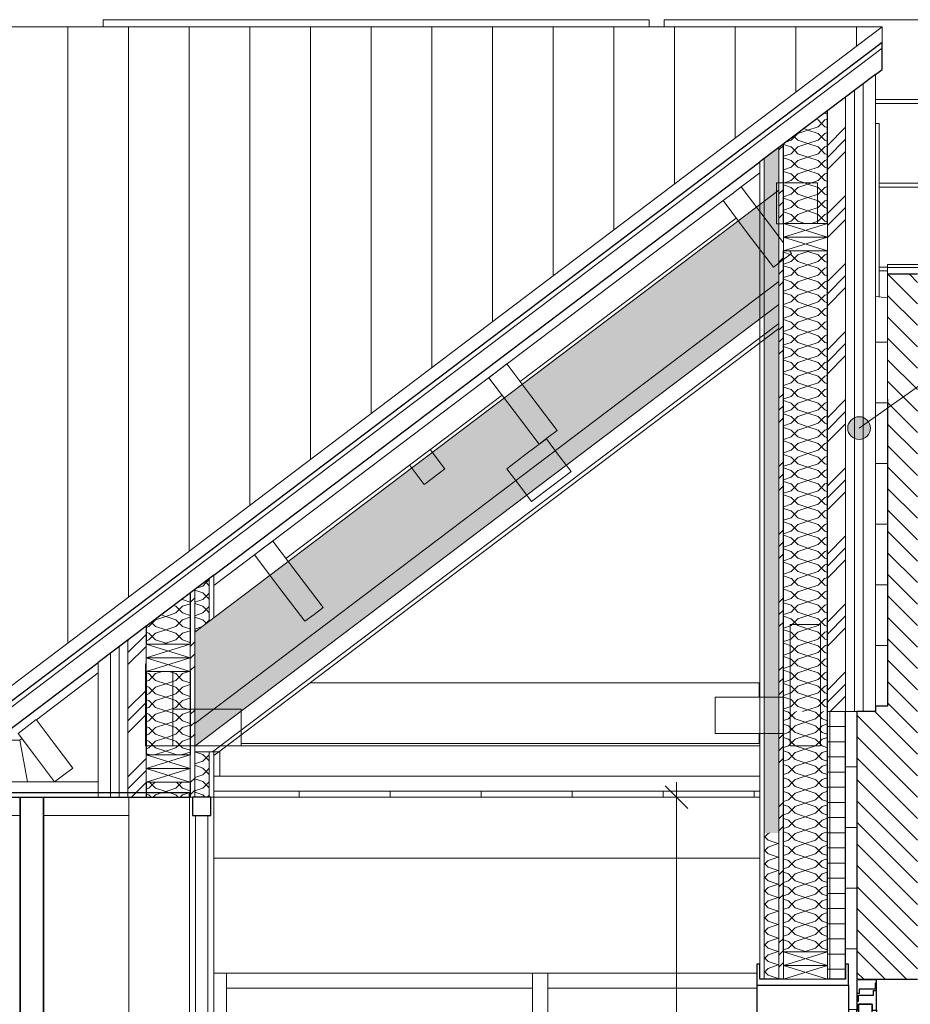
# Model space of a CAD drawing. Header units: millimetres. Extents: x -19731 to 221935, y -2951 to 6011.
# Tile 16 of 41: x 75397 to 78333, y 2017 to 5264. Entities that reach past the tile are written whole.
import ezdxf

# ---------------------------------------------------------------- set-up
doc = ezdxf.new("R2010")
doc.units = ezdxf.units.MM
doc.linetypes.add('A-pointilles', pattern=[0.53, 0, -0.53])
for name, color, linetype, lineweight in [('A-ANNO-DIMS', 211, 'Continuous', 9), ('A-ANNO-DIMS-50', 211, 'Continuous', 9), ('A-CLNG', 13, 'Continuous', 13), ('A-CLNG-FNSH', 13, 'Continuous', 13), ('A-CLNG-PATT', 13, 'Continuous', 13), ('A-COLS', 52, 'Continuous', 13), ('A-DETL-GENF', 92, 'Continuous', 13), ('A-DOOR', 31, 'Continuous', 25), ('A-DOOR-FRAM', 31, 'Continuous', 25), ('A-DOOR-GLAZ', 31, 'Continuous', 25), ('A-GLAZ-CURT', 52, 'Continuous', 13), ('A-GLAZ-CWMG', 51, 'Continuous', 13), ('A-ROOF', 132, 'Continuous', 13), ('A-ROOF-FNSH', 132, 'Continuous', 13), ('A-ROOF-PATT', 132, 'Continuous', 13), ('A-WALL', 113, 'Continuous', 13), ('A-WALL-FNSH', 113, 'Continuous', 13), ('A-WALL-PATT', 111, 'Continuous', 13), ('G-ANNO-TEXT', 231, 'Continuous', 9), ('I-WALL', 2, 'Continuous', 13), ('Q-SPCQ', 91, 'Continuous', 13), ('S-BEAM', 12, 'Continuous', 13)]:
    doc.layers.add(name, color=color, linetype=linetype, lineweight=lineweight)
doc.styles.add('Trebuchet MS', font='trebuc.ttf', dxfattribs={"height": 90})
doc.dimstyles.new('Cotes100e_Intérieur', dxfattribs={"dimscale": 304.8, "dimtxt": 92.785582, "dimasz": 0.246063, "dimexe": 0.164042, "dimexo": 0.0625, "dimgap": 0.032808, "dimtad": 1, "dimdec": 0, "dimlfac": 0.1, "dimzin": 0, "dimdsep": 46, "dimtxsty": 'Trebuchet MS', "dimblk1": 'OBLIQUE', "dimblk2": 'OBLIQUE', "dimsah": 1, "dimcen": 0.09, "dimdle": 0.164042, "dimazin": 0, "dimtfac": 1, "dimtdec": 4, "dimtix": 1, "dimtmove": 0, "dimatfit": 3, "dimfxl": 0.164042, "dimfxlon": 1, "dimtvp": 1, "dimtolj": 1, "dimtzin": 0, "dimarcsym": 2})
pattern_1 = [(45, (60718.01, 3183.11), (-112.2532, 112.2532), []), (45, (60757.7, 3183.11), (0, 224.5064), []), (45, (60678.32, 3183.11), (0, 224.5064), [])]
pattern_2 = [(315, (75655.81, 3007.395), (177.8, -88.8996), [15.715, -110.008]), (315, (75733.595, 2974.06), (177.8, -88.8996), [15.715, -110.008]), (315, (75655.81, 2962.945), (177.8, -88.8996), [15.715, -110.008]), (315, (75733.595, 2929.61), (177.8, -88.8996), [15.715, -110.008]), (341.565, (75666.92, 2996.282), (355.5996, -88.8998), [35.141, -245.986]), (341.565, (75700.257, 2985.17), (355.5996, -88.8998), [35.141, -245.986]), (341.565, (75666.92, 2951.832), (355.5996, -88.8998), [35.141, -245.986]), (341.565, (75700.257, 2940.72), (355.5996, -88.8998), [35.141, -245.986]), (45, (75733.595, 2996.28), (-177.8, -88.8996), [15.715, -110.008]), (45, (75655.81, 2962.945), (-177.8, -88.8996), [15.715, -110.008]), (45, (75733.595, 2951.83), (-177.8, -88.8996), [15.715, -110.008]), (45, (75655.81, 2918.495), (-177.8, -88.8996), [15.715, -110.008]), (18.435, (75700.257, 2985.17), (-355.5996, -88.8998), [35.141, -245.986]), (18.435, (75666.92, 2974.057), (-355.5996, -88.8998), [35.141, -245.986]), (18.435, (75700.257, 2940.72), (-355.5996, -88.8998), [35.141, -245.986]), (18.435, (75666.92, 2929.608), (-355.5996, -88.8998), [35.141, -245.986])]
pattern_3 = [(135, (78119.81, 1591.21), (-177.8, 88.8996), [15.715, -110.008]), (135, (78042.02, 1624.55), (-177.8, 88.8996), [15.715, -110.008]), (135, (78119.81, 1635.66), (-177.8, 88.8996), [15.715, -110.008]), (135, (78042.02, 1669), (-177.8, 88.8996), [15.715, -110.008]), (161.565, (78108.696, 1602.323), (-355.5996, 88.89985), [35.141, -245.986]), (161.565, (78075.358, 1613.435), (-355.5996, 88.89985), [35.141, -245.986]), (161.565, (78108.695, 1646.772), (-355.5996, 88.89985), [35.141, -245.986]), (161.565, (78075.358, 1657.885), (-355.5996, 88.89985), [35.141, -245.986]), (225, (78042.02, 1602.32), (177.8, 88.8996), [15.715, -110.008]), (225, (78119.81, 1635.66), (177.8, 88.8996), [15.715, -110.008]), (225, (78042.02, 1646.773), (177.8, 88.8996), [15.715, -110.008]), (225, (78119.81, 1680.11), (177.8, 88.8996), [15.715, -110.008]), (198.435, (78075.358, 1613.435), (355.5996, 88.89985), [35.141, -245.986]), (198.435, (78108.695, 1624.548), (355.5996, 88.89985), [35.141, -245.986]), (198.435, (78075.358, 1657.885), (355.5996, 88.89985), [35.141, -245.986]), (198.435, (78108.695, 1668.998), (355.5996, 88.89985), [35.141, -245.986])]
pattern_4 = [(262.1, (76879.564, 3929.66), (36.3454, -195.4353), [15.715, -110.008]), (262.1, (76899.896, 3847.51), (36.3454, -195.4353), [15.715, -110.008]), (262.1, (76844.11, 3902.85), (36.3454, -195.4353), [15.715, -110.008]), (262.1, (76864.444, 3820.695), (36.3454, -195.4353), [15.715, -110.008]), (288.665, (76877.403, 3914.093), (143.59544, -337.24564), [35.141, -245.986]), (288.665, (76888.65, 3880.8), (143.59544, -337.24564), [35.141, -245.986]), (288.665, (76841.95, 3887.28), (143.59544, -337.24564), [35.141, -245.986]), (288.665, (76853.197, 3853.988), (143.59544, -337.24564), [35.141, -245.986]), (352.1, (76917.62, 3860.914), (-178.1552, 88.1854), [15.715, -110.008]), (352.1, (76844.11, 3902.85), (-178.1552, 88.1854), [15.715, -110.008]), (352.1, (76882.17, 3834.1), (-178.1552, 88.1854), [15.715, -110.008]), (352.1, (76808.66, 3876.034), (-178.1552, 88.1854), [15.715, -110.008]), (325.535, (76888.65, 3880.8), (-285.4056, 229.99545), [35.141, -245.986]), (325.535, (76859.677, 3900.687), (-285.4056, 229.99545), [35.141, -245.986]), (325.535, (76853.197, 3853.988), (-285.4056, 229.99545), [35.141, -245.986]), (325.535, (76824.224, 3873.875), (-285.4056, 229.99545), [35.141, -245.986])]
pattern_5 = [(135, (78217.81, 4032.885), (-177.8, 88.8996), [15.715, -110.008]), (135, (78140.02, 4066.223), (-177.8, 88.8996), [15.715, -110.008]), (135, (78217.81, 4077.335), (-177.8, 88.8996), [15.715, -110.008]), (135, (78140.02, 4110.67), (-177.8, 88.8996), [15.715, -110.008]), (161.565, (78206.695, 4043.998), (-355.5996, 88.89985), [35.141, -245.986]), (161.565, (78173.357, 4055.11), (-355.5996, 88.89985), [35.141, -245.986]), (161.565, (78206.695, 4088.448), (-355.5996, 88.89985), [35.141, -245.986]), (161.565, (78173.357, 4099.56), (-355.5996, 88.89985), [35.141, -245.986]), (225, (78140.02, 4044), (177.8, 88.8996), [15.715, -110.008]), (225, (78217.81, 4077.335), (177.8, 88.8996), [15.715, -110.008]), (225, (78140.02, 4088.45), (177.8, 88.8996), [15.715, -110.008]), (225, (78217.81, 4121.786), (177.8, 88.8996), [15.715, -110.008]), (198.435, (78173.357, 4055.11), (355.5996, 88.89985), [35.141, -245.986]), (198.435, (78206.695, 4066.222), (355.5996, 88.89985), [35.141, -245.986]), (198.435, (78173.357, 4099.56), (355.5996, 88.89985), [35.141, -245.986]), (198.435, (78206.695, 4110.673), (355.5996, 88.89985), [35.141, -245.986])]

# ---------------------------------------------------------------- blocks, each defined once
blk = doc.blocks.new('Family - IfcBeam - POUTRE-251686-COUPE FF_50')
at = {"layer": 'S-BEAM', "color": 10, "lineweight": 18}
for p, q in [((13462.7, 4921.4), (13475.8, 4921.4)), ((13475.8, 4921.4), (13475.8, 4349.7))]:
    blk.add_line(p, q, dxfattribs=at)
blk = doc.blocks.new('Family - IfcBeam - POUTRE-251688-COUPE FF_50')
at = {"layer": 'S-BEAM', "color": 10, "lineweight": 18}
for p, q in [((10644.2, 2700), (10644.2, 0)), ((10719.2, 2700), (10719.2, 0)), ((10719.2, 0), (10644.2, 0))]:
    blk.add_line(p, q, dxfattribs=at)
blk = doc.blocks.new('Family - IfcBeam - CVT-251710-COUPE FF_50')
at = {"layer": 'S-BEAM', "color": 10, "lineweight": 18}
for p, q in [((11146.7, 2990), (11146.7, 2929.4)), ((11258.1, 2990), (11146.7, 2990)), ((11371.7, 2990), (11258.1, 2990)), ((11371.7, 2930.6), (11371.7, 2990)), ((11146.7, 2929.4), (11146.7, 2870)), ((11371.7, 2870), (11371.7, 2930.6)), ((11146.7, 2870), (11260.3, 2870)), ((11260.3, 2870), (11371.7, 2870))]:
    blk.add_line(p, q, dxfattribs=at)
blk = doc.blocks.new('Family - IfcBeam - CVT-251712-COUPE FF_50')
at = {"layer": 'S-BEAM', "color": 10, "lineweight": 18}
for p, q in [((12378, 3882), (12310.9, 3831.2)), ((12418.5, 3828.4), (12378, 3882)), ((12310.9, 3831.2), (12247.5, 3783.3)), ((12459.5, 3774.3), (12418.5, 3828.4)), ((12247.5, 3783.3), (12290.2, 3726.8)), ((12395.9, 3726.3), (12459.5, 3774.3)), ((12290.2, 3726.8), (12328.9, 3675.6)), ((12328.9, 3675.6), (12395.9, 3726.3))]:
    blk.add_line(p, q, dxfattribs=at)
blk = doc.blocks.new('Family - IfcBeam - PANNE-251776-COUPE FF_50')
at = {"layer": 'S-BEAM', "color": 10, "lineweight": 18}
for p, q in [((13020.3, 4712.7), (12990.2, 4689.9)), ((13102.8, 4603.6), (13020.3, 4712.7)), ((12990.2, 4689.9), (12960.5, 4667.4)), ((12960.5, 4667.4), (13043.9, 4557.2)), ((12960.5, 4667.4), (12960.5, 4667.4)), ((13159.7, 4528.3), (13102.8, 4603.6)), ((13043.9, 4557.2), (13126.4, 4448.1)), ((13156.4, 4470.8), (13186.2, 4493.3)), ((13186.2, 4493.3), (13179.5, 4502.1)), ((13126.4, 4448.1), (13156.4, 4470.8))]:
    blk.add_line(p, q, dxfattribs=at)
blk = doc.blocks.new('Family - IfcBeam - ENTRETOISE-251812-COUPE FF_50')
at = {"layer": 'S-BEAM', "color": 10, "lineweight": 18}
for p, q in [((12291.8, 4070.9), (13004.2, 4609.6)), ((11997.1, 3848), (12232, 4025.6))]:
    blk.add_line(p, q, dxfattribs=at)
blk = doc.blocks.new('Family - IfcBeam - POUTRE-251814-COUPE FF_50')
at = {"layer": 'S-BEAM', "color": 10, "lineweight": 18}
for p, q in [((11599, 3077.1), (13079.3, 3077.1)), ((13079.3, 3077.1), (13079.3, 3030)), ((13079.3, 2910), (13079.3, 2877.1)), ((13079.3, 2877.1), (11371.7, 2877.1))]:
    blk.add_line(p, q, dxfattribs=at)
blk = doc.blocks.new('Family - IfcBeam - CVT-251846-COUPE FF_50')
at = {"layer": 'S-BEAM', "color": 10, "lineweight": 18}
for p, q in [((11058.7, 3140), (11056.7, 3140)), ((11056.7, 3140), (11056.7, 3003.6)), ((11146.7, 3006.4), (11146.7, 3115)), ((11056.7, 3003.6), (11056.7, 2870)), ((11146.7, 2870), (11146.7, 3006.4)), ((11056.7, 2870), (11102.2, 2870)), ((11102.2, 2870), (11146.7, 2870))]:
    blk.add_line(p, q, dxfattribs=at)
blk = doc.blocks.new('Family - IfcBeam - PANNE-251866-COUPE FF_50')
at = {"layer": 'S-BEAM', "color": 10, "lineweight": 18}
for p, q in [((11475.9, 3544.7), (11445.8, 3521.9)), ((11558.2, 3435.9), (11475.9, 3544.7)), ((11445.8, 3521.9), (11416.1, 3499.4)), ((11416.1, 3499.4), (11499.7, 3388.9)), ((11641.8, 3325.3), (11558.2, 3435.9)), ((11499.7, 3388.9), (11582, 3280.1)), ((11612.1, 3302.9), (11641.8, 3325.3)), ((11582, 3280.1), (11612.1, 3302.9))]:
    blk.add_line(p, q, dxfattribs=at)
blk = doc.blocks.new('Family - IfcBeam - PANNE-251934-COUPE FF_50')
at = {"layer": 'S-BEAM', "color": 10, "lineweight": 18}
for p, q in [((10696.2, 2955.9), (10666, 2933.1)), ((10755.9, 2876.9), (10696.2, 2955.9)), ((10666, 2933.1), (10636.4, 2910.7)), ((10636.3, 2910.7), (10636.4, 2910.7)), ((10636.4, 2910.7), (10697.3, 2830.1)), ((10816.8, 2796.4), (10755.9, 2876.9)), ((10697.3, 2830.1), (10757, 2751.1)), ((10787.2, 2774), (10816.8, 2796.4)), ((10757, 2751.1), (10787.2, 2774)), ((10757, 2751.1), (10757, 2751.1))]:
    blk.add_line(p, q, dxfattribs=at)
blk = doc.blocks.new('Family - IfcBeam - POUTRE-252032-COUPE FF_50')
at = {"layer": 'S-BEAM', "color": 10, "lineweight": 18}
for p, q in [((10642.4, 2888), (10649.4, 2893.4)), ((10563, 2751.1), (10540.9, 2872)), ((10562.1, 2888), (10642.4, 2888)), ((10667.5, 2751.1), (10642.4, 2888)), ((10563, 2751.1), (10667.5, 2751.1)), ((10757, 2751.1), (10667.5, 2751.1))]:
    blk.add_line(p, q, dxfattribs=at)
blk = doc.blocks.new('Family - IfcBeam - ENTRETOISE-252048-COUPE FF_50')
at = {"layer": 'S-BEAM', "color": 10, "lineweight": 18}
for p, q in [((11993.6, 3845.4), (11927.3, 3795.2)), ((11995.1, 3846.5), (11993.6, 3845.4)), ((11995.1, 3846.5), (11997.1, 3848)), ((12042.3, 3784), (11995.1, 3846.5)), ((11927.3, 3795.2), (11929.1, 3792.8)), ((11929.1, 3792.8), (11975.6, 3731.4)), ((11978.1, 3733.3), (12043.3, 3782.7)), ((12043.3, 3782.7), (12042.3, 3784)), ((11975.6, 3731.4), (11978.1, 3733.3))]:
    blk.add_line(p, q, dxfattribs=at)
blk = doc.blocks.new('Family - IfcBeam - ENTRETOISE-252092-COUPE FF_50')
at = {"layer": 'S-BEAM', "color": 10, "lineweight": 18}
blk.add_line((11519.6, 3486.9), (11927.3, 3795.2), dxfattribs=at)
blk = doc.blocks.new('Family - IfcBeam - POUTRE-252120-COUPE FF_50')
at = {"layer": 'S-BEAM', "color": 10, "lineweight": 18}
for p, q in [((13081.7, 4759.1), (13020.3, 4712.7)), ((12960.5, 4667.4), (11281.7, 3397.9)), ((12033.5, 3966.4), (12033.4, 3966.3)), ((10900.7, 3109.8), (10696.6, 2955.4)), ((10757, 2751.1), (10900.7, 2751.1))]:
    blk.add_line(p, q, dxfattribs=at)
blk = doc.blocks.new('Family - IfcBeam - POUTRE-252130-COUPE FF_50')
at = {"layer": 'S-BEAM', "color": 10, "lineweight": 18}
for p, q in [((13079.3, 3070), (13081.7, 3070)), ((13081.7, 2870), (11371.7, 2870))]:
    blk.add_line(p, q, dxfattribs=at)
blk = doc.blocks.new('Family - IfcBeam - POUTRE-252244-COUPE FF_50')
at = {"layer": 'S-BEAM', "color": 10, "lineweight": 18}
for p, q in [((13217, 3270), (13182.2, 3270)), ((13182.2, 3270), (13182.2, 3009.1)), ((13282.2, 3270), (13217, 3270)), ((13282.2, 3130.9), (13282.2, 3270)), ((13282.2, 2870), (13282.2, 3130.9)), ((13182.2, 3009.1), (13182.2, 2870)), ((13182.2, 2870), (13247.4, 2870)), ((13247.4, 2870), (13282.2, 2870))]:
    blk.add_line(p, q, dxfattribs=at)
blk = doc.blocks.new('Family - IfcBeam - PANNE-252306-COUPE FF_50')
at = {"layer": 'S-BEAM', "color": 10, "lineweight": 18}
for p, q in [((12248.2, 4128.6), (12218.1, 4105.9)), ((12330.5, 4019.7), (12248.2, 4128.6)), ((12218.1, 4105.9), (12188.3, 4083.4)), ((12188.3, 4083.4), (12271.8, 3973)), ((12414, 3909.3), (12330.5, 4019.7)), ((12271.8, 3973), (12354.2, 3864)), ((12384.3, 3886.8), (12414, 3909.3)), ((12354.2, 3864), (12384.3, 3886.8))]:
    blk.add_line(p, q, dxfattribs=at)
blk = doc.blocks.new('Family - IfcBeam - CVT-252576-COUPE FF_50')
at = {"layer": 'S-BEAM', "color": 10, "lineweight": 18}
for p, q in [((13204.5, 4726.4), (13137.2, 4726.4)), ((13137.2, 4726.4), (13137.2, 4658.6)), ((13272.2, 4726.4), (13204.5, 4726.4)), ((13272.2, 4659.1), (13272.2, 4726.4)), ((13137.2, 4658.6), (13137.2, 4591.3)), ((13272.2, 4592.1), (13272.2, 4659.1)), ((13137.2, 4591.3), (13159.7, 4591.3))]:
    blk.add_line(p, q, dxfattribs=at)
blk = doc.blocks.new('Family - IfcBeam - CVT-252644-COUPE FF_50')
at = {"layer": 'S-BEAM', "color": 10, "lineweight": 18}
for p, q in [((13067.8, 3030), (12934.7, 3030)), ((12934.7, 3030), (12934.7, 2981)), ((13159.7, 3030), (13067.8, 3030)), ((13159.7, 2959), (13159.7, 3030)), ((12934.7, 2981), (12934.7, 2910)), ((13159.7, 2910), (13159.7, 2959)), ((12934.7, 2910), (13026.6, 2910)), ((13026.6, 2910), (13159.7, 2910))]:
    blk.add_line(p, q, dxfattribs=at)
blk = doc.blocks.new('GROUPE SCOLAIRE ST JULIEN - PRO - Ind A_importrevit_ifc-2-COUPE FF_50')
at = {"layer": 'S-BEAM', "color": 10, "lineweight": 18}
for name in ['Family - IfcBeam - POUTRE-251686-COUPE FF_50', 'Family - IfcBeam - POUTRE-252120-COUPE FF_50', 'Family - IfcBeam - PANNE-251776-COUPE FF_50', 'Family - IfcBeam - CVT-252576-COUPE FF_50', 'Family - IfcBeam - ENTRETOISE-251812-COUPE FF_50', 'Family - IfcBeam - PANNE-252306-COUPE FF_50', 'Family - IfcBeam - CVT-251712-COUPE FF_50', 'Family - IfcBeam - ENTRETOISE-252048-COUPE FF_50', 'Family - IfcBeam - ENTRETOISE-252092-COUPE FF_50', 'Family - IfcBeam - PANNE-251866-COUPE FF_50', 'Family - IfcBeam - POUTRE-252244-COUPE FF_50', 'Family - IfcBeam - CVT-251846-COUPE FF_50', 'Family - IfcBeam - POUTRE-251814-COUPE FF_50', 'Family - IfcBeam - POUTRE-252130-COUPE FF_50', 'Family - IfcBeam - CVT-252644-COUPE FF_50', 'Family - IfcBeam - CVT-251710-COUPE FF_50', 'Family - IfcBeam - PANNE-251934-COUPE FF_50', 'Family - IfcBeam - POUTRE-252032-COUPE FF_50', 'Family - IfcBeam - POUTRE-251688-COUPE FF_50']:
    blk.add_blockref(name, (0, 0), dxfattribs=at)
blk = doc.blocks.new('Ouverture en rectangle - Ouverture en rectangle 320cm-7305560-COUPE FF_50')
at = {"layer": 'A-DOOR-FRAM', "color": 20}
for p, q in [((13081.7, 2150), (13071.7, 2150)), ((13071.7, 2150), (13071.7, 2080)), ((13081.7, 2100), (13081.7, 2150)), ((13364.7, 2150), (13364.7, 2100)), ((13374.7, 2150), (13364.7, 2150)), ((13374.7, 2080), (13374.7, 2150)), ((13071.7, 2080), (13374.7, 2080)), ((13071.7, 2080), (13071.7, 0)), ((13159.7, 2100), (13081.7, 2100)), ((13364.7, 2100), (13304.7, 2100)), ((13374.7, 2080), (13374.7, 1062.4)), ((13374.7, 1037.5), (13374.7, 0))]:
    blk.add_line(p, q, dxfattribs=at)
blk = doc.blocks.new('Panneau système - Vitré-8350443-COUPE FF_50')
at = {"layer": 'A-GLAZ-CURT', "color": 30}
for p, q in [((11221.7, 2640), (11221.7, 80)), ((11261.7, 2640), (11221.7, 2640)), ((11261.7, 80), (11261.7, 2640)), ((11221.7, 80), (11261.7, 80))]:
    blk.add_line(p, q, dxfattribs=at)
blk = doc.blocks.new('Meneau rectangulaire - 80 x 80mm-8077640-COUPE FF_50')
at = {"layer": 'A-GLAZ-CWMG', "color": 30}
for p, q in [((11201.7, 80), (11201.7, 2700)), ((11281.7, 2700), (11281.7, 80))]:
    blk.add_line(p, q, dxfattribs=at)
blk = doc.blocks.new('Meneau rectangulaire - 50 x 50mm-8077736-COUPE FF_50')
at = {"layer": 'A-GLAZ-CWMG', "color": 30}
for p, q in [((12332.7, 2120), (12332.7, 1520)), ((12382.7, 2120), (12382.7, 1520))]:
    blk.add_line(p, q, dxfattribs=at)
blk = doc.blocks.new('Meneau rectangulaire - 50 x 50mm-V12-COUPE FF_50')
at = {"layer": 'A-GLAZ-CWMG', "color": 30}
blk.add_line((11323.7, 2120), (11323.7, 1520), dxfattribs=at)
blk = doc.blocks.new('Meneau rectangulaire - 50 x 50mm-8493834-COUPE FF_50')
at = {"layer": 'A-GLAZ-CWMG', "color": 30}
for p, q in [((12382.7, 2070), (12382.7, 2120)), ((13071.7, 2070), (12382.7, 2070))]:
    blk.add_line(p, q, dxfattribs=at)
blk = doc.blocks.new('Meneau rectangulaire - 50 x 50mm-V14-COUPE FF_50')
at = {"layer": 'A-GLAZ-CWMG', "color": 30}
for p, q in [((11323.7, 2070), (11323.7, 2120)), ((12332.7, 2120), (12332.7, 2070)), ((12332.7, 2070), (11323.7, 2070))]:
    blk.add_line(p, q, dxfattribs=at)
blk = doc.blocks.new('Meneau rectangulaire - 60 x 60mm-8077615-COUPE FF_50')
at = {"layer": 'A-GLAZ-CWMG', "color": 30}
blk.add_line((10043, 2640), (10641.7, 2640), dxfattribs=at)
blk = doc.blocks.new('Meneau rectangulaire - 60 x 60mm-8077622-COUPE FF_50')
at = {"layer": 'A-GLAZ-CWMG', "color": 30}
blk.add_line((10753, 2640), (11001.7, 2640), dxfattribs=at)
blk = doc.blocks.new('Panneau Photovoltaïque 1700x1000 - Panneau Photovoltaïque 1800x1134-V15-COUPE FF_50')
at = {"layer": 'Q-SPCQ', "color": 30}
for p, q in [((14566.7, 5263.9), (12766.7, 5263.9)), ((12766.7, 5263.9), (12766.7, 5240)), ((14566.7, 5000.5), (14566.7, 5263.9)), ((13462.7, 5000.5), (14566.7, 5000.5)), ((14566.7, 4987.8), (14566.7, 5000.5))]:
    blk.add_line(p, q, dxfattribs=at)
blk = doc.blocks.new('Panneau Photovoltaïque 1700x1000 - Panneau Photovoltaïque 1800x1134-V16-COUPE FF_50')
at = {"layer": 'Q-SPCQ', "color": 30}
for p, q in [((14566.7, 4987.8), (13462.7, 4987.8)), ((14566.7, 4724.5), (14566.7, 4987.8)), ((13475.8, 4724.5), (14566.7, 4724.5)), ((14566.7, 4711.7), (14566.7, 4724.5))]:
    blk.add_line(p, q, dxfattribs=at)
blk = doc.blocks.new('Panneau Photovoltaïque 1700x1000 - Panneau Photovoltaïque 1800x1134-V18-COUPE FF_50')
at = {"layer": 'Q-SPCQ', "color": 30}
for p, q in [((14566.7, 4711.7), (13475.8, 4711.7)), ((14566.7, 4457.1), (14566.7, 4711.7)), ((13475.8, 4448.4), (13502.9, 4448.4))]:
    blk.add_line(p, q, dxfattribs=at)
blk = doc.blocks.new('Panneau Photovoltaïque 1700x1000 - Panneau Photovoltaïque 1800x1134-V19-COUPE FF_50')
at = {"layer": 'Q-SPCQ', "color": 30}
blk.add_line((13502.9, 4435.6), (13475.8, 4435.6), dxfattribs=at)
blk = doc.blocks.new('Menuiserie Metallique Chassis porte double - Chassis porte vitrée double-8000365-COUPE FF_50')
at = {"layer": 'A-DOOR', "lineweight": 13}
for p, q in [((13401.7, 1090.1), (13389.2, 1090.1)), ((13389.2, 1090.1), (13389.2, 1077.6)), ((13389.2, 1022.6), (13389.2, 1077.6)), ((13479.2, 1090.1), (13466.7, 1090.1)), ((13479.2, 1077.6), (13479.2, 1090.1)), ((13479.2, 1077.6), (13479.2, 1022.6)), ((13371.7, 1062.5), (13326.7, 1062.5)), ((13389.2, 1062.5), (13371.7, 1062.5)), ((13371.7, 1050), (13371.7, 1062.5)), ((13371.7, 1037.5), (13371.7, 1050)), ((13496.7, 1062.5), (13479.2, 1062.5)), ((13541.7, 1062.5), (13496.7, 1062.5)), ((13496.7, 1062.5), (13496.7, 1050)), ((13496.7, 1050), (13496.7, 1037.5)), ((13326.7, 1037.5), (13371.7, 1037.5)), ((13371.7, 1037.5), (13389.2, 1037.5)), ((13389.2, 1022.6), (13389.2, 1010.1)), ((13389.2, 1010.1), (13401.7, 1010.1)), ((13466.7, 1010.1), (13479.2, 1010.1)), ((13479.2, 1037.5), (13496.7, 1037.5)), ((13479.2, 1010.1), (13479.2, 1022.6)), ((13496.7, 1037.5), (13541.7, 1037.5)), ((13401.7, 980.1), (13389.2, 980.1)), ((13389.2, 980.1), (13389.2, 967.6)), ((13479.2, 980.1), (13466.7, 980.1)), ((13479.2, 967.6), (13479.2, 980.1)), ((13389.2, 912.6), (13389.2, 967.6)), ((13479.2, 967.6), (13479.2, 912.6)), ((13389.2, 912.6), (13389.2, 900.1)), ((13479.2, 900.1), (13479.2, 912.6)), ((13389.2, 900.1), (13401.7, 900.1)), ((13466.7, 900.1), (13479.2, 900.1))]:
    blk.add_line(p, q, dxfattribs=at)
for points, knots in [([(13314.2, 1050), (13314.2, 1051.1), (13314.5, 1052.7), (13315.2, 1054.8), (13315.9, 1056.3), (13316.6, 1057.4), (13317.3, 1058.2), (13318.1, 1059), (13319.1, 1059.9), (13320.3, 1060.7), (13321.2, 1061.2), (13322, 1061.6), (13322.7, 1061.8), (13323.5, 1062.1), (13324.3, 1062.3), (13325.1, 1062.4), (13325.9, 1062.5), (13326.5, 1062.5), (13326.7, 1062.5)], [0, 0, 0, 0, 0.0833333, 0.125, 0.1666667, 0.2083333, 0.2291667, 0.25, 0.2916667, 0.3333333, 0.3541667, 0.375, 0.3958333, 0.4166667, 0.4375, 0.4583333, 0.4791667, 0.5, 0.5, 0.5, 0.5]), ([(13326.7, 1037.5), (13326.5, 1037.5), (13325.9, 1037.5), (13325.1, 1037.6), (13324.3, 1037.7), (13323.5, 1037.9), (13322.7, 1038.2), (13322, 1038.4), (13321.2, 1038.8), (13320.5, 1039.2), (13319.8, 1039.6), (13318.9, 1040.2), (13318.1, 1041), (13317.3, 1041.8), (13316.6, 1042.6), (13315.9, 1043.7), (13315.2, 1045.2), (13314.5, 1047.3), (13314.2, 1048.9), (13314.2, 1050)], [0.5, 0.5, 0.5, 0.5, 0.5208333, 0.5416667, 0.5625, 0.5833333, 0.6041667, 0.625, 0.6458333, 0.6666667, 0.6875, 0.7083333, 0.75, 0.7708333, 0.7916667, 0.8333333, 0.875, 0.9166667, 1, 1, 1, 1]), ([(13541.7, 1062.5), (13542, 1062.5), (13542.6, 1062.5), (13543.4, 1062.4), (13544.2, 1062.3), (13545, 1062.1), (13545.8, 1061.8), (13546.5, 1061.6), (13547.3, 1061.2), (13548, 1060.8), (13548.7, 1060.4), (13549.6, 1059.8), (13550.4, 1059), (13551.2, 1058.2), (13551.8, 1057.4), (13552.6, 1056.3), (13553.3, 1054.8), (13554, 1052.7), (13554.2, 1051.1), (13554.2, 1050)], [0.5, 0.5, 0.5, 0.5, 0.5208333, 0.5416667, 0.5625, 0.5833333, 0.6041667, 0.625, 0.6458333, 0.6666667, 0.6875, 0.7083333, 0.75, 0.7708333, 0.7916667, 0.8333333, 0.875, 0.9166667, 1, 1, 1, 1]), ([(13554.2, 1050), (13554.2, 1048.9), (13554, 1047.3), (13553.3, 1045.2), (13552.6, 1043.7), (13551.8, 1042.6), (13551.2, 1041.8), (13550.4, 1041), (13549.4, 1040.1), (13548.2, 1039.3), (13547.3, 1038.8), (13546.5, 1038.4), (13545.8, 1038.2), (13545, 1037.9), (13544.2, 1037.7), (13543.4, 1037.6), (13542.6, 1037.5), (13542, 1037.5), (13541.7, 1037.5)], [0, 0, 0, 0, 0.0833333, 0.125, 0.1666667, 0.2083333, 0.2291667, 0.25, 0.2916667, 0.3333333, 0.3541667, 0.375, 0.3958333, 0.4166667, 0.4375, 0.4583333, 0.4791667, 0.5, 0.5, 0.5, 0.5])]:
    blk.add_open_spline(points, degree=3, knots=knots, dxfattribs=at)
at = {"layer": 'A-DOOR-FRAM'}
for p, q in [((13466.7, 2098), (13401.7, 2098)), ((13401.7, 2098), (13401.7, 2028)), ((13461.7, 2087.5), (13461.7, 2067.5)), ((13466.7, 2087.5), (13461.7, 2087.5)), ((13466.7, 2063), (13466.7, 2098)), ((13466.7, 1997.5), (13466.7, 2087.5)), ((13409.2, 2052.5), (13401.7, 2052.5)), ((13401.7, 2052.5), (13401.7, 1997.5)), ((13406.7, 2028), (13406.7, 2048)), ((13406.7, 2048), (13456.7, 2048)), ((13461.7, 2067.5), (13409.2, 2067.5)), ((13409.2, 2067.5), (13409.2, 2052.5)), ((13456.7, 2048), (13456.7, 2063)), ((13456.7, 2063), (13466.7, 2063)), ((13401.7, 2028), (13406.7, 2028)), ((13406.7, 1997.5), (13406.7, 2017.5)), ((13406.7, 2017.5), (13451.7, 2017.5)), ((13451.7, 2017.5), (13451.7, 1997.5)), ((13401.7, 1997.5), (13406.7, 1997.5)), ((13401.7, 112), (13401.7, 1997.5)), ((13451.7, 1997.5), (13466.7, 1997.5)), ((13466.7, 1997.5), (13466.7, 112)), ((13406.7, 112), (13401.7, 112)), ((13401.7, 112), (13401.7, 2)), ((13406.7, 92), (13406.7, 112)), ((13466.7, 112), (13451.7, 112)), ((13451.7, 112), (13451.7, 92)), ((13466.7, 2), (13466.7, 112)), ((13451.7, 92), (13406.7, 92)), ((13401.7, 2), (13409.2, 2)), ((13409.2, 2), (13409.2, 12)), ((13409.2, 12), (13461.7, 12)), ((13451.7, 2), (13409.2, 2)), ((13451.7, 2), (13451.7, 12)), ((13461.7, 2), (13451.7, 2)), ((13461.7, 12), (13461.7, 2)), ((13461.7, 2), (13466.7, 2))]:
    blk.add_line(p, q, dxfattribs=at)
at = {"layer": 'A-DOOR-GLAZ'}
for p, q in [((13406.7, 2017.5), (13406.7, 92)), ((13451.7, 2017.5), (13406.7, 2017.5)), ((13451.7, 92), (13451.7, 2017.5)), ((13406.7, 92), (13451.7, 92))]:
    blk.add_line(p, q, dxfattribs=at)
blk = doc.blocks.new('Meneau rectangulaire - 60 x 60mm-8350442-COUPE FF_50')
at = {"layer": 'A-GLAZ-CWMG', "color": 20, "lineweight": 25}
for p, q in [((11211.7, 2700), (11211.7, 2640)), ((11271.7, 2700), (11211.7, 2700)), ((11271.7, 2640), (11271.7, 2700)), ((11211.7, 2640), (11271.7, 2640))]:
    blk.add_line(p, q, dxfattribs=at)
blk = doc.blocks.new('Meneau rectangulaire - 60 x 60mm-8077639-COUPE FF_50')
at = {"layer": 'A-GLAZ-CWMG', "color": 30}
blk.add_line((10721.7, 2640), (10753, 2640), dxfattribs=at)
blk = doc.blocks.new('Panneau Photovoltaïque 1700x1000 - Panneau Photovoltaïque 1800x1134-V20-COUPE FF_50')
at = {"layer": 'Q-SPCQ', "color": 30}
for p, q in [((12716.7, 5263.9), (10916.7, 5263.9)), ((10916.7, 5263.9), (10916.7, 5240)), ((12716.7, 5240), (12716.7, 5263.9))]:
    blk.add_line(p, q, dxfattribs=at)
blk = doc.blocks.new('STR_RECTANGLE - Croix 45x145-7696953-COUPE FF_50')
at = {"layer": 'A-DETL-GENF'}
for p, q in [((11058.7, 2795), (11058.7, 2750)), ((11058.7, 2750), (11058.7, 2795)), ((11058.7, 2750), (11203.7, 2795)), ((11203.7, 2750), (11058.7, 2795)), ((11203.7, 2750), (11203.7, 2795)), ((11203.7, 2795), (11203.7, 2750)), ((11058.7, 2750), (11203.7, 2750)), ((11203.7, 2750), (11058.7, 2750))]:
    blk.add_line(p, q, dxfattribs=at)
blk = doc.blocks.new('STR_RECTANGLE - Croix 45x145-V27-COUPE FF_50')
at = {"layer": 'A-DETL-GENF'}
for p, q in [((11058.7, 2840), (11058.7, 2795)), ((11203.7, 2840), (11058.7, 2840)), ((11058.7, 2795), (11058.7, 2840)), ((11058.7, 2840), (11203.7, 2840)), ((11058.7, 2795), (11203.7, 2840)), ((11203.7, 2795), (11058.7, 2840)), ((11203.7, 2795), (11203.7, 2840)), ((11203.7, 2840), (11203.7, 2795)), ((11058.7, 2795), (11203.7, 2795)), ((11203.7, 2795), (11058.7, 2795))]:
    blk.add_line(p, q, dxfattribs=at)
blk = doc.blocks.new('DIMBLOCK9-COUPE FF_50')
at = {"layer": 'A-ANNO-DIMS-50'}
for p, q in [((77561.9, 2700), (77524.4, 2737.5)), ((77561.9, 2750), (77561.9, -50)), ((77561.9, 2700), (77511.9, 2700)), ((77561.9, 2700), (77599.4, 2662.5)), ((77561.9, 2700), (77611.9, 2700)), ((77561.9, 0), (77524.4, 37.5)), ((77561.9, 0), (77511.9, 0)), ((77561.9, 0), (77599.4, -37.5)), ((77561.9, 0), (77611.9, 0))]:
    blk.add_line(p, q, dxfattribs=at)
at = {"layer": 'A-ANNO-DIMS-50', "color": 0, "insert": (77436.7, 1250.9), "char_height": 90, "width": 237.783, "attachment_point": 1, "rotation": 90, "line_spacing_factor": 1.048425, "style": 'Trebuchet MS'}
blk.add_mtext('270', dxfattribs=at)
blk = doc.blocks.new('_Oblique')
at = {"color": 0, "linetype": 'ByBlock', "lineweight": -2}
blk.add_line((-0.5, -0.5), (0.5, 0.5), dxfattribs=at)

msp = doc.modelspace()

# ---------------------------------------------------------------- hatches: boundary and pattern name
at = {"layer": 'A-CLNG-PATT'}
h = msp.add_hatch(dxfattribs=at)
h.set_pattern_fill('FP_71', color=30, style=0, pattern_type=2)
h.set_pattern_definition([(90, (60718, 3183.1), (-300, 2e-14), [])])
h.paths.add_polyline_path([(77836.8, 2700), (77836.8, 2720), (76036.8, 2720), (76036.8, 2700), (77708.8, 2700)])
at = {"layer": 'A-ROOF-PATT'}
h = msp.add_hatch(dxfattribs=at)
h.set_pattern_fill('FP_8', color=30, style=0, pattern_type=2)
h.set_pattern_definition([(90, (64755.07, 5585.1), (-200, 1e-14), [])])
h.paths.add_polyline_path([(72647.5, 2840), (75068.7, 2840), (78239.8, 5240), (63297.4, 5240), (67168.1, 2840), (72187.3, 2840)])
h = msp.add_hatch(dxfattribs=at)
h.set_pattern_fill('FP_21', color=30, angle=-225, style=0, pattern_type=2)
h.set_pattern_definition(pattern_4)
h.paths.add_polyline_path([(75973.8, 2943.7), (77899.8, 4400.4), (77899.8, 4701.3), (75973.8, 3244.6), (75973.8, 2992.7)])
h = msp.add_hatch(dxfattribs=at)
h.set_pattern_fill('FP_21', color=30, angle=-225, style=0, pattern_type=2)
h.set_pattern_definition(pattern_4)
h.paths.add_polyline_path([(75973.8, 2868.5), (77899.8, 4325.1), (77899.8, 4400.4), (75973.8, 2943.7), (75973.8, 2923.1)])
at = {"layer": 'A-WALL-PATT'}
h = msp.add_hatch(dxfattribs=at)
h.set_pattern_fill('FP_42', color=30, style=0, pattern_type=2)
h.set_pattern_definition(pattern_1)
h.paths.add_polyline_path([(78059.8, 2982.4), (78119.8, 2982.4), (78119.8, 5009.2), (78059.8, 4963.8), (78059.8, 2992.7)])
h = msp.add_hatch(dxfattribs=at)
h.set_pattern_fill('FP_58', color=30, angle=135, style=0, pattern_type=2)
h.set_pattern_definition(pattern_5)
h.paths.add_polyline_path([(77938.9, 2982.4), (78059.8, 2982.4), (78059.8, 4502.1), (77914.8, 4502.1), (77914.8, 2982.4)])
h.paths.add_polyline_path([(77914.8, 4592.1), (78059.8, 4592.1), (78059.8, 4963.8), (77914.8, 4854), (77914.8, 4661.8)])
h = msp.add_hatch(dxfattribs=at)
h.set_pattern_fill('FP_58', color=30, angle=135, style=0, pattern_type=2)
h.set_pattern_definition(pattern_5)
h.paths.add_polyline_path([(77899.8, 2582.4), (77899.8, 4842.7), (77851.8, 4806.3), (77851.8, 2582.4)])
h = msp.add_hatch(dxfattribs=at)
h.set_pattern_fill('FP_42', color=30, style=0, pattern_type=2)
h.set_pattern_definition(pattern_1)
h.paths.add_polyline_path([(77899.8, 2982.4), (77914.8, 2982.4), (77914.8, 4854), (77899.8, 4842.7), (77899.8, 2992.7)])
h = msp.add_hatch(dxfattribs=at)
h.set_pattern_fill('FP_47', color=256, angle=-225, style=0, pattern_type=2)
h.set_pattern_definition([(315, (78156.82, 991.21), (35.35534, 35.35534), [])])
h.paths.add_polyline_path([(78156.8, -1000), (78356.8, -1000), (78356.8, -305), (78156.8, -305), (78156.8, -623.8)])
h.paths.add_polyline_path([(78156.8, 2100), (78356.8, 2100), (78356.8, 4425.4), (78258, 4425.4), (78258, 3000), (78217.8, 3000), (78217.8, 2982.4), (78156.8, 2982.4), (78156.8, 2158.1)])
h = msp.add_hatch(dxfattribs=at)
h.set_pattern_fill('FP_49', color=256, style=0, pattern_type=2)
h.set_pattern_definition([(0, (85172.33, 0), (0, 200), []), (90, (85172.33, 0), (-200, 200), [200, -200])])
h.paths.add_polyline_path([(78156.8, 0), (78156.8, 900.1), (78144.3, 900.5), (78144.3, 980.1), (78156.8, 980.1), (78156.8, 1010.1), (78144.3, 1010.5), (78144.3, 1037.5), (78129.8, 1037.5), (78129.8, 200), (78144.8, 200), (78144.8, 0)])
h.paths.add_polyline_path([(78129.8, 1062.5), (78144.3, 1062.5), (78144.3, 1090.1), (78156.8, 1090.1), (78156.8, 2982.4), (78119.8, 2982.4), (78119.8, 2150), (78129.8, 2150), (78129.8, 1114.9)])
h.paths.add_polyline_path([(78217.8, 3000), (78258, 3000), (78258, 4347), (78217.8, 4351), (78217.8, 3131.8)])
h = msp.add_hatch(dxfattribs=at)
h.set_pattern_fill('FP_2', color=30, angle=-225, style=0, pattern_type=2)
h.set_pattern_definition(pattern_2)
h.paths.add_polyline_path([(76021.8, 2700), (76021.8, 2850), (75973.8, 2850), (75973.8, 2700), (75983.4, 2700)])
h.paths.add_polyline_path([(75973.8, 3244.6), (76021.8, 3280.9), (76021.8, 3421.3), (75973.8, 3385), (75973.8, 3270.9)])
h = msp.add_hatch(dxfattribs=at)
h.set_pattern_fill('FP_42', color=30, style=0, pattern_type=2)
h.set_pattern_definition(pattern_1)
h.paths.add_polyline_path([(75958.8, 2700), (75973.8, 2700), (75973.8, 3385), (75958.8, 3373.7), (75958.8, 2714.5)])
h = msp.add_hatch(dxfattribs=at)
h.set_pattern_fill('FP_2', color=30, angle=-225, style=0, pattern_type=2)
h.set_pattern_definition(pattern_2)
h.paths.add_polyline_path([(75958.8, 2700), (75958.8, 2750), (75813.8, 2750), (75813.8, 2700), (75868.3, 2700)])
h.paths.add_polyline_path([(75813.8, 2840), (75958.8, 2840), (75958.8, 3115), (75813.8, 3115), (75813.8, 2853.6)])
h.paths.add_polyline_path([(75813.8, 3205), (75958.8, 3205), (75958.8, 3373.7), (75813.8, 3263.9)])
h = msp.add_hatch(dxfattribs=at)
h.set_pattern_fill('FP_42', color=30, style=0, pattern_type=2)
h.set_pattern_definition(pattern_1)
h.paths.add_polyline_path([(75753.8, 2700), (75813.8, 2700), (75813.8, 3263.9), (75753.8, 3218.5), (75753.8, 2714.5)])
h = msp.add_hatch(dxfattribs=at)
h.set_pattern_fill('FP_42', color=30, style=0, pattern_type=2)
h.set_pattern_definition(pattern_1)
h.paths.add_polyline_path([(77899.8, 2100), (77914.8, 2100), (77914.8, 2982.4), (77899.8, 2982.4), (77899.8, 2145)])
h = msp.add_hatch(dxfattribs=at)
h.set_pattern_fill('FP_44', color=30, angle=135, style=0, pattern_type=2)
h.set_pattern_definition(pattern_3)
h.paths.add_polyline_path([(77914.8, 2190), (78059.8, 2190), (78059.8, 2982.4), (77914.8, 2982.4), (77914.8, 2436.3)])
h = msp.add_hatch(dxfattribs=at)
h.set_pattern_fill('FP_45', color=30, style=0, pattern_type=2)
h.set_pattern_definition([(0, (60718.01, 3183.113), (0, 50), []), (90, (60718.01, 3183.113), (-50, 3e-15), [])])
h.paths.add_polyline_path([(78119.8, 2100), (78119.8, 2982.4), (78059.8, 2982.4), (78059.8, 2100)])
h = msp.add_hatch(dxfattribs=at)
h.set_pattern_fill('FP_44', color=30, angle=135, style=0, pattern_type=2)
h.set_pattern_definition(pattern_3)
h.paths.add_polyline_path([(77899.8, 2100), (77899.8, 2582.4), (77851.8, 2582.4), (77851.8, 2100)])
at = {"layer": 'G-ANNO-TEXT'}
h = msp.add_hatch(color=7, dxfattribs=at)
edge = h.paths.add_edge_path()
edge.add_arc((78164.3, 3917.1), 37.5, 0, 360)

# ---------------------------------------------------------------- linework, layer by layer
at = {"layer": 'A-CLNG', "color": 30}
for p, q in [((77836.8, 2770), (76036.8, 2770)), ((77836.8, 2720), (76036.8, 2720))]:
    msp.add_line(p, q, dxfattribs=at)
at = {"layer": 'A-CLNG', "color": 20, "lineweight": 25}
for p, q in [((75956.8, 2715), (75068.7, 2715)), ((75068.7, 2700), (75956.8, 2700)), ((75956.8, 2700), (75956.8, 2715))]:
    msp.add_line(p, q, dxfattribs=at)
at = {"layer": 'A-CLNG-FNSH', "color": 30}
for p, q in [((76036.8, 2720), (76036.8, 2700)), ((76036.8, 2700), (77836.8, 2700))]:
    msp.add_line(p, q, dxfattribs=at)
at = {"layer": 'A-COLS', "color": 30}
for p, q in [((75396.8, 2700), (75396.8, 0)), ((75476.8, 2700), (75476.8, 0)), ((75756.8, 2700), (75756.8, 0)), ((75956.8, 2700), (75956.8, 80))]:
    msp.add_line(p, q, dxfattribs=at)
at = {"layer": 'A-ROOF', "color": 30}
for p, q in [((63297.4, 5240), (78239.8, 5240)), ((75068.7, 2770), (78239.8, 5170)), ((77899.8, 4701.3), (75973.8, 3244.6)), ((75973.8, 2943.7), (77899.8, 4400.4)), ((75973.8, 2868.5), (77899.8, 4325.1)), ((76032.2, 2850), (77899.8, 4262.4)), ((76053.8, 2850), (76036.8, 2837.2))]:
    msp.add_line(p, q, dxfattribs=at)
at = {"layer": 'A-ROOF', "color": 20, "lineweight": 25}
for p, q in [((75068.7, 2790), (78239.8, 5190)), ((78239.8, 5100), (78239.8, 5190)), ((78217.8, 5083.3), (78239.8, 5100)), ((76036.8, 3432.7), (77836.8, 4795)), ((75068.7, 2700), (75655.8, 3144.3))]:
    msp.add_line(p, q, dxfattribs=at)
at = {"layer": 'A-ROOF'}
msp.add_line((78258, 4446.5), (103935.8, 4446.5), dxfattribs=at)
at = {"layer": 'A-ROOF', "color": 250, "lineweight": 25}
msp.add_line((78258, 4425.4), (78356.8, 4425.4), dxfattribs=at)
at = {"layer": 'A-ROOF-FNSH', "color": 30}
for p, q in [((78239.8, 5240), (75068.7, 2840)), ((78239.8, 5190), (78239.8, 5240)), ((76053.8, 2850), (77899.8, 4246.1)), ((76036.8, 2850), (76053.8, 2850))]:
    msp.add_line(p, q, dxfattribs=at)
at = {"layer": 'A-ROOF-FNSH', "color": 7}
for p, q in [((78258, 4457.1), (78258, 4012.6)), ((103935.8, 4457.1), (78258, 4457.1))]:
    msp.add_line(p, q, dxfattribs=at)
at = {"layer": 'A-WALL', "color": 20, "lineweight": 25}
for p, q in [((78217.8, 5083.3), (77836.8, 4795)), ((78059.8, 4592.1), (78059.8, 4963.8)), ((77914.8, 4592.1), (77914.8, 4854)), ((77914.8, 2190), (77914.8, 4502.1)), ((78059.8, 2190), (78059.8, 4502.1)), ((76036.8, 3432.7), (75655.8, 3144.3)), ((75958.8, 3373.7), (75958.8, 3205)), ((75813.8, 3263.9), (75813.8, 3205)), ((75813.8, 3115), (75813.8, 2840)), ((75958.8, 3115), (75958.8, 2840)), ((75813.8, 2750), (75813.8, 2700)), ((75958.8, 2750), (75958.8, 2700)), ((75956.8, 2700), (75958.8, 2700))]:
    msp.add_line(p, q, dxfattribs=at)
at = {"layer": 'A-WALL', "color": 30}
for p, q in [((78177.8, 2982.4), (78177.8, 5053.1)), ((78119.8, 2100), (78119.8, 5009.2)), ((78148.8, 2982.4), (78148.8, 5031.1)), ((77899.8, 2100), (77899.8, 4842.7)), ((77851.8, 2100), (77851.8, 4806.3)), ((76021.8, 3421.3), (76021.8, 3280.9)), ((75973.8, 2700), (75973.8, 3385)), ((75753.8, 3218.5), (75753.8, 2700)), ((75724.8, 3196.6), (75724.8, 2700)), ((75695.8, 3174.6), (75695.8, 2700)), ((78059.8, 2982.4), (78148.8, 2982.4)), ((76036.8, 2850), (75973.8, 2850)), ((76021.8, 2850), (76021.8, 2700)), ((76036.8, 2499.1), (77836.8, 2499.1)), ((77899.8, 2100), (77914.8, 2100)), ((78059.8, 2100), (78119.8, 2100))]:
    msp.add_line(p, q, dxfattribs=at)
at = {"layer": 'A-WALL'}
msp.add_line((78258, 4347), (78217.8, 4351), dxfattribs=at)
at = {"layer": 'A-WALL', "color": 250, "lineweight": 25}
for p, q in [((78258, 4012.6), (78258, 3000)), ((78258, 3000), (78217.8, 3000)), ((78217.8, 3000), (78217.8, 2982.4)), ((78156.8, 2982.4), (78156.8, 2100)), ((78217.8, 2982.4), (78156.8, 2982.4)), ((78156.8, 2100), (78356.8, 2100))]:
    msp.add_line(p, q, dxfattribs=at)
at = {"layer": 'A-WALL', "color": 40, "linetype": 'A-pointilles'}
msp.add_line((78156.8, 2098), (78156.8, 2100), dxfattribs=at)
at = {"layer": 'A-WALL-FNSH', "color": 30}
for p, q in [((78217.8, 3000), (78217.8, 5083.3)), ((77836.8, 4795), (77836.8, 2100)), ((76036.8, 3292.3), (76036.8, 3432.7)), ((75655.8, 3144.3), (75655.8, 2700)), ((78148.8, 2982.4), (78156.8, 2982.4)), ((76036.8, 2720), (76036.8, 2850)), ((75958.8, 2700), (76036.8, 2700)), ((77836.8, 2100), (77899.8, 2100))]:
    msp.add_line(p, q, dxfattribs=at)
at = {"layer": 'G-ANNO-TEXT', "color": 50}
msp.add_line((78164.3, 3917.1), (80009.4, 5227.7), dxfattribs=at)
msp.add_circle((78164.3, 3917.1), 37.5, dxfattribs=at)
at = {"layer": 'I-WALL', "color": 30}
for p, q in [((76056.8, 2852.3), (76056.8, 2770)), ((76036.8, 2120), (77826.8, 2120))]:
    msp.add_line(p, q, dxfattribs=at)

# ---------------------------------------------------------------- block references
at = {"color": 50, "lineweight": 5}
msp.add_blockref('GROUPE SCOLAIRE ST JULIEN - PRO - Ind A_importrevit_ifc-2-COUPE FF_50', (64755.1, 0), dxfattribs=at)
at = {"layer": 'A-DETL-GENF'}
for name, p in [('STR_RECTANGLE - Croix 45x145-V27-COUPE FF_50', (66856.1, 1752.1)), ('STR_RECTANGLE - Croix 45x145-7696953-COUPE FF_50', (66856.1, 1752.1)), ('STR_RECTANGLE - Croix 45x145-V27-COUPE FF_50', (64755.1, 365)), ('STR_RECTANGLE - Croix 45x145-7696953-COUPE FF_50', (64755.1, 365)), ('STR_RECTANGLE - Croix 45x145-V27-COUPE FF_50', (64755.1, 0)), ('STR_RECTANGLE - Croix 45x145-7696953-COUPE FF_50', (64755.1, 0)), ('STR_RECTANGLE - Croix 45x145-V27-COUPE FF_50', (66856.1, -650)), ('STR_RECTANGLE - Croix 45x145-7696953-COUPE FF_50', (66856.1, -650))]:
    msp.add_blockref(name, p, dxfattribs=at)
at = {"layer": 'A-DOOR-FRAM', "color": 20}
msp.add_blockref('Ouverture en rectangle - Ouverture en rectangle 320cm-7305560-COUPE FF_50', (64755.1, 0), dxfattribs=at)
at = {"layer": 'A-DOOR-FRAM'}
msp.add_blockref('Menuiserie Metallique Chassis porte double - Chassis porte vitrée double-8000365-COUPE FF_50', (64755.1, 0), dxfattribs=at)
at = {"layer": 'A-GLAZ-CURT', "color": 30}
msp.add_blockref('Panneau système - Vitré-8350443-COUPE FF_50', (64755.1, 0), dxfattribs=at)
at = {"layer": 'A-GLAZ-CWMG', "color": 30}
for name in ['Meneau rectangulaire - 80 x 80mm-8077640-COUPE FF_50', 'Meneau rectangulaire - 60 x 60mm-8350442-COUPE FF_50', 'Meneau rectangulaire - 60 x 60mm-8077615-COUPE FF_50', 'Meneau rectangulaire - 60 x 60mm-8077639-COUPE FF_50', 'Meneau rectangulaire - 60 x 60mm-8077622-COUPE FF_50', 'Meneau rectangulaire - 50 x 50mm-V12-COUPE FF_50', 'Meneau rectangulaire - 50 x 50mm-V14-COUPE FF_50', 'Meneau rectangulaire - 50 x 50mm-8077736-COUPE FF_50', 'Meneau rectangulaire - 50 x 50mm-8493834-COUPE FF_50']:
    msp.add_blockref(name, (64755.1, 0), dxfattribs=at)
at = {"layer": 'Q-SPCQ', "color": 30}
for name in ['Panneau Photovoltaïque 1700x1000 - Panneau Photovoltaïque 1800x1134-V20-COUPE FF_50', 'Panneau Photovoltaïque 1700x1000 - Panneau Photovoltaïque 1800x1134-V15-COUPE FF_50', 'Panneau Photovoltaïque 1700x1000 - Panneau Photovoltaïque 1800x1134-V16-COUPE FF_50', 'Panneau Photovoltaïque 1700x1000 - Panneau Photovoltaïque 1800x1134-V18-COUPE FF_50', 'Panneau Photovoltaïque 1700x1000 - Panneau Photovoltaïque 1800x1134-V19-COUPE FF_50']:
    msp.add_blockref(name, (64755.1, 0), dxfattribs=at)

# ---------------------------------------------------------------- dimensions: what is measured, and where the dimension line sits
at = {"layer": 'A-ANNO-DIMS'}
dim = msp.add_linear_dim(base=(77561.9, 0), p1=(77611.9, 2700), p2=(77611.9, 0), angle=90, dimstyle='Cotes100e_Intérieur', override={"dimpost": '<>', "dimfxl": 2700}, dxfattribs=at)
dim.commit()
dim.dimension.update_dxf_attribs({"geometry": 'DIMBLOCK9-COUPE FF_50', "text_midpoint": (77506.1, 1350)})

doc.saveas('drawing.dxf')
